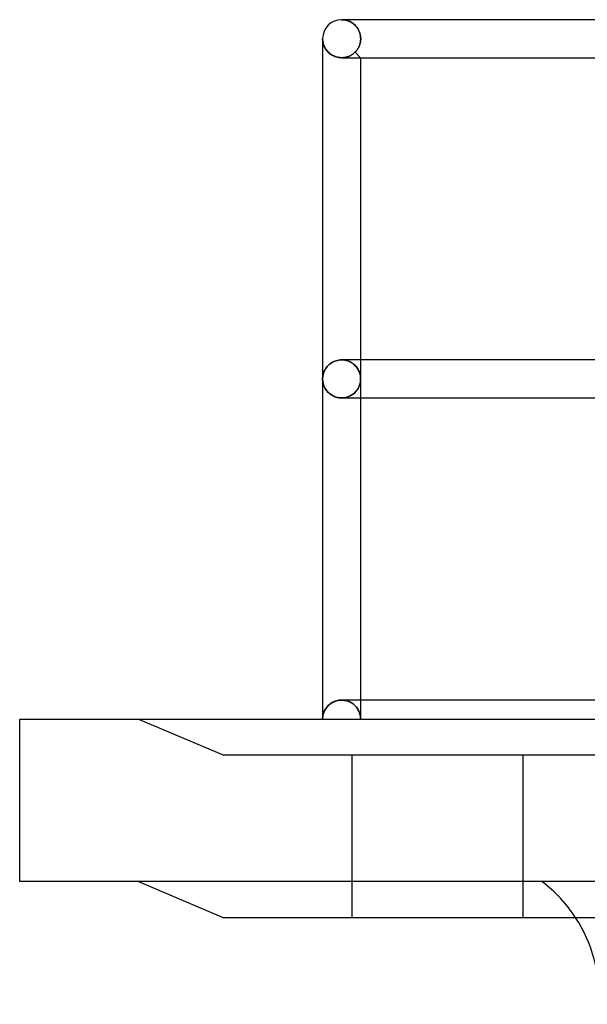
# Model space of a CAD drawing. Header units: millimetres. Extents: x -133 to 133, y -31 to 76.
# Tile 1 of 7: x -133 to -103, y -15 to 37. Entities that reach past the tile are written whole.
import ezdxf

# ---------------------------------------------------------------- set-up
doc = ezdxf.new("R2010")
doc.units = ezdxf.units.MM
doc.layers.add('HIDDEN', color=7, linetype='Continuous')
doc.layers.add('THICK', color=7, linetype='Continuous')

msp = doc.modelspace()

# ---------------------------------------------------------------- linework, layer by layer
at = {"layer": 'HIDDEN'}
for p, q in [((-116.05, 36.815), (-115.998, 36.814)), ((-115.998, 36.814), (-116.05, 36.815)), ((-115.91, 36.815), (-116.05, 36.815)), ((-115.998, 36.814), (-115.946, 36.81)), ((-115.946, 36.81), (-115.998, 36.814)), ((-115.946, 36.81), (-115.894, 36.803)), ((-115.894, 36.803), (-115.946, 36.81)), ((-115.894, 36.803), (-115.842, 36.793)), ((-115.842, 36.793), (-115.894, 36.803)), ((-115.842, 36.793), (-115.79, 36.781)), ((-115.79, 36.781), (-115.842, 36.793)), ((-115.79, 36.781), (-115.739, 36.765)), ((-115.739, 36.765), (-115.79, 36.781)), ((-115.739, 36.765), (-115.688, 36.747)), ((-115.688, 36.747), (-115.739, 36.765)), ((-115.688, 36.747), (-115.638, 36.726)), ((-115.638, 36.726), (-115.688, 36.747)), ((-115.638, 36.726), (-115.588, 36.703)), ((-115.588, 36.703), (-115.638, 36.726)), ((-115.588, 36.703), (-115.54, 36.676)), ((-115.54, 36.676), (-115.588, 36.703)), ((-115.54, 36.676), (-115.492, 36.646)), ((-115.492, 36.646), (-115.54, 36.676)), ((-115.492, 36.646), (-115.445, 36.612)), ((-115.445, 36.612), (-115.492, 36.646)), ((-115.445, 36.612), (-115.4, 36.576)), ((-115.4, 36.576), (-115.445, 36.612)), ((-115.4, 36.576), (-115.355, 36.536)), ((-115.355, 36.536), (-115.4, 36.576)), ((-115.355, 36.536), (-115.313, 36.493)), ((-115.313, 36.493), (-115.355, 36.536)), ((-115.313, 36.493), (-115.272, 36.447)), ((-115.272, 36.447), (-115.313, 36.493)), ((-115.272, 36.447), (-115.234, 36.397)), ((-115.234, 36.397), (-115.272, 36.447)), ((-115.234, 36.397), (-115.198, 36.344)), ((-115.198, 36.344), (-115.234, 36.397)), ((-115.198, 36.344), (-115.165, 36.287)), ((-115.165, 36.287), (-115.198, 36.344)), ((-115.165, 36.287), (-115.135, 36.227)), ((-115.135, 36.227), (-115.165, 36.287)), ((-117.05, 35.815), (-117.049, 35.763)), ((-117.049, 35.763), (-117.045, 35.711)), ((-115.135, 36.227), (-115.109, 36.164)), ((-115.109, 36.164), (-115.135, 36.227)), ((-115.109, 36.164), (-115.087, 36.098)), ((-115.087, 36.098), (-115.109, 36.164)), ((-115.087, 36.098), (-115.069, 36.03)), ((-115.069, 36.03), (-115.087, 36.098)), ((-115.069, 36.03), (-115.056, 35.96)), ((-115.056, 35.96), (-115.069, 36.03)), ((-115.056, 35.96), (-115.048, 35.888)), ((-115.048, 35.888), (-115.056, 35.96)), ((-115.047, 35.768), (-115.05, 35.722)), ((-115.05, 35.722), (-115.047, 35.768)), ((-115.048, 35.888), (-115.046, 35.815)), ((-115.046, 35.815), (-115.048, 35.888)), ((-115.046, 35.815), (-115.047, 35.768)), ((-115.047, 35.768), (-115.046, 35.815)), ((-117.045, 35.711), (-117.038, 35.659)), ((-117.038, 35.659), (-117.028, 35.608)), ((-117.028, 35.608), (-117.016, 35.556)), ((-117.016, 35.556), (-117, 35.505)), ((-117, 35.505), (-116.982, 35.455)), ((-116.982, 35.455), (-116.961, 35.405)), ((-116.961, 35.405), (-116.937, 35.356)), ((-116.937, 35.356), (-116.91, 35.307)), ((-116.91, 35.307), (-116.88, 35.259)), ((-116.88, 35.259), (-116.847, 35.213)), ((-115.211, 35.267), (-115.234, 35.232)), ((-115.234, 35.232), (-115.211, 35.267)), ((-115.189, 35.302), (-115.211, 35.267)), ((-115.211, 35.267), (-115.189, 35.302)), ((-115.167, 35.338), (-115.189, 35.302)), ((-115.189, 35.302), (-115.167, 35.338)), ((-115.148, 35.376), (-115.167, 35.338)), ((-115.167, 35.338), (-115.148, 35.376)), ((-115.129, 35.416), (-115.148, 35.376)), ((-115.148, 35.376), (-115.129, 35.416)), ((-115.113, 35.456), (-115.129, 35.416)), ((-115.129, 35.416), (-115.113, 35.456)), ((-115.098, 35.498), (-115.113, 35.456)), ((-115.113, 35.456), (-115.098, 35.498)), ((-115.084, 35.541), (-115.098, 35.498)), ((-115.098, 35.498), (-115.084, 35.541)), ((-115.073, 35.586), (-115.084, 35.541)), ((-115.084, 35.541), (-115.073, 35.586)), ((-115.063, 35.63), (-115.073, 35.586)), ((-115.073, 35.586), (-115.063, 35.63)), ((-115.055, 35.676), (-115.063, 35.63)), ((-115.063, 35.63), (-115.055, 35.676)), ((-115.05, 35.722), (-115.055, 35.676)), ((-115.055, 35.676), (-115.05, 35.722)), ((-116.847, 35.213), (-116.811, 35.168)), ((-116.811, 35.168), (-116.771, 35.124)), ((-116.771, 35.124), (-116.728, 35.082)), ((-116.728, 35.082), (-116.681, 35.042)), ((-116.681, 35.042), (-116.631, 35.003)), ((-116.631, 35.003), (-116.578, 34.968)), ((-116.578, 34.968), (-116.521, 34.935)), ((-116.521, 34.935), (-116.462, 34.905)), ((-116.462, 34.905), (-116.399, 34.879)), ((-116.399, 34.879), (-116.333, 34.857)), ((-116.333, 34.857), (-116.264, 34.839)), ((-116.264, 34.839), (-116.194, 34.826)), ((-116.194, 34.826), (-116.123, 34.818)), ((-116.123, 34.818), (-116.05, 34.815)), ((-116.05, 34.815), (-116.049, 34.815)), ((-116.049, 34.815), (-116.049, 34.815)), ((-116.049, 34.815), (-116.048, 34.815)), ((-116.048, 34.815), (-116.047, 34.815)), ((-116.047, 34.815), (-116.046, 34.815)), ((-116.046, 34.815), (-115.999, 34.816)), ((-115.999, 34.816), (-116.046, 34.815)), ((-116.046, 34.815), (-116.046, 34.815)), ((-115.999, 34.816), (-115.952, 34.819)), ((-115.952, 34.819), (-115.999, 34.816)), ((-115.952, 34.819), (-115.906, 34.825)), ((-115.906, 34.825), (-115.952, 34.819)), ((-115.906, 34.825), (-115.86, 34.832)), ((-115.86, 34.832), (-115.906, 34.825)), ((-115.86, 34.832), (-115.816, 34.842)), ((-115.816, 34.842), (-115.86, 34.832)), ((-115.816, 34.842), (-115.771, 34.853)), ((-115.771, 34.853), (-115.816, 34.842)), ((-115.771, 34.853), (-115.728, 34.867)), ((-115.728, 34.867), (-115.771, 34.853)), ((-115.728, 34.867), (-115.686, 34.882)), ((-115.686, 34.882), (-115.728, 34.867)), ((-115.686, 34.882), (-115.646, 34.899)), ((-115.646, 34.899), (-115.686, 34.882)), ((-115.646, 34.899), (-115.606, 34.917)), ((-115.606, 34.917), (-115.646, 34.899)), ((-115.606, 34.917), (-115.568, 34.937)), ((-115.568, 34.937), (-115.606, 34.917)), ((-115.568, 34.937), (-115.532, 34.958)), ((-115.532, 34.958), (-115.568, 34.937)), ((-115.532, 34.958), (-115.497, 34.98)), ((-115.497, 34.98), (-115.532, 34.958)), ((-115.497, 34.98), (-115.463, 35.004)), ((-115.463, 35.004), (-115.497, 34.98)), ((-115.463, 35.004), (-115.43, 35.028)), ((-115.43, 35.028), (-115.463, 35.004)), ((-115.43, 35.028), (-115.399, 35.053)), ((-115.399, 35.053), (-115.43, 35.028)), ((-115.399, 35.053), (-115.37, 35.08)), ((-115.37, 35.08), (-115.399, 35.053)), ((-115.37, 35.08), (-115.342, 35.107)), ((-115.342, 35.107), (-115.37, 35.08)), ((-115.313, 35.137), (-115.342, 35.107)), ((-115.342, 35.107), (-115.313, 35.137)), ((-115.342, 35.107), (-115.05, 34.815)), ((-115.286, 35.167), (-115.313, 35.137)), ((-115.313, 35.137), (-115.286, 35.167)), ((-115.259, 35.199), (-115.286, 35.167)), ((-115.286, 35.167), (-115.259, 35.199)), ((-115.234, 35.232), (-115.259, 35.199)), ((-115.259, 35.199), (-115.234, 35.232)), ((-116.682, 18.68), (-116.729, 18.64)), ((-116.632, 18.718), (-116.682, 18.68)), ((-116.579, 18.754), (-116.632, 18.718)), ((-116.523, 18.787), (-116.579, 18.754)), ((-116.463, 18.817), (-116.523, 18.787)), ((-116.4, 18.843), (-116.463, 18.817)), ((-116.334, 18.865), (-116.4, 18.843)), ((-116.265, 18.883), (-116.334, 18.865)), ((-116.195, 18.896), (-116.265, 18.883)), ((-116.123, 18.905), (-116.195, 18.896)), ((-116.05, 18.907), (-116.123, 18.905)), ((-116.049, 18.907), (-116.05, 18.907)), ((-116.048, 18.907), (-116.049, 18.907)), ((-116.049, 18.907), (-116.049, 18.907)), ((-116.047, 18.907), (-116.048, 18.907)), ((-116.046, 18.907), (-116.047, 18.907)), ((-116.046, 18.907), (-115.967, 18.904)), ((-115.967, 18.904), (-116.046, 18.907)), ((-116.046, 18.907), (-116.046, 18.907)), ((-115.967, 18.904), (-115.889, 18.895)), ((-115.889, 18.895), (-115.967, 18.904)), ((-115.889, 18.895), (-115.813, 18.88)), ((-115.813, 18.88), (-115.889, 18.895)), ((-115.813, 18.88), (-115.74, 18.859)), ((-115.74, 18.859), (-115.813, 18.88)), ((-115.74, 18.859), (-115.67, 18.834)), ((-115.67, 18.834), (-115.74, 18.859)), ((-115.67, 18.834), (-115.603, 18.804)), ((-115.603, 18.804), (-115.67, 18.834)), ((-115.603, 18.804), (-115.541, 18.77)), ((-115.541, 18.77), (-115.603, 18.804)), ((-115.541, 18.77), (-115.482, 18.732)), ((-115.482, 18.732), (-115.541, 18.77)), ((-115.482, 18.732), (-115.427, 18.692)), ((-115.427, 18.692), (-115.482, 18.732)), ((-115.427, 18.692), (-115.376, 18.649)), ((-115.376, 18.649), (-115.427, 18.692)), ((-115.05, 18.907), (-115.05, 17.907)), ((-117.016, 18.166), (-117.028, 18.115)), ((-117.001, 18.217), (-117.016, 18.166)), ((-116.982, 18.267), (-117.001, 18.217)), ((-116.962, 18.317), (-116.982, 18.267)), ((-116.938, 18.366), (-116.962, 18.317)), ((-116.911, 18.415), (-116.938, 18.366)), ((-116.881, 18.462), (-116.911, 18.415)), ((-116.847, 18.509), (-116.881, 18.462)), ((-116.811, 18.554), (-116.847, 18.509)), ((-116.771, 18.598), (-116.811, 18.554)), ((-116.729, 18.64), (-116.771, 18.598)), ((-115.376, 18.649), (-115.33, 18.603)), ((-115.33, 18.603), (-115.376, 18.649)), ((-115.33, 18.603), (-115.287, 18.556)), ((-115.287, 18.556), (-115.33, 18.603)), ((-115.287, 18.556), (-115.248, 18.507)), ((-115.248, 18.507), (-115.287, 18.556)), ((-115.248, 18.507), (-115.213, 18.456)), ((-115.213, 18.456), (-115.248, 18.507)), ((-115.213, 18.456), (-115.181, 18.404)), ((-115.181, 18.404), (-115.213, 18.456)), ((-115.181, 18.404), (-115.153, 18.351)), ((-115.153, 18.351), (-115.181, 18.404)), ((-115.153, 18.351), (-115.129, 18.298)), ((-115.129, 18.298), (-115.153, 18.351)), ((-115.129, 18.298), (-115.108, 18.243)), ((-115.108, 18.243), (-115.129, 18.298)), ((-115.108, 18.243), (-115.09, 18.188)), ((-115.09, 18.188), (-115.108, 18.243)), ((-115.09, 18.188), (-115.075, 18.133)), ((-115.075, 18.133), (-115.09, 18.188)), ((-117.049, 17.959), (-117.05, 17.907)), ((-117.05, 17.907), (-117.049, 17.856)), ((-117.045, 18.011), (-117.049, 17.959)), ((-117.049, 17.856), (-117.045, 17.804)), ((-117.038, 18.063), (-117.045, 18.011)), ((-117.045, 17.804), (-117.038, 17.752)), ((-117.028, 18.115), (-117.038, 18.063)), ((-117.038, 17.752), (-117.028, 17.7)), ((-117.028, 17.7), (-117.016, 17.649)), ((-117.016, 17.649), (-117.001, 17.598)), ((-115.108, 17.572), (-115.09, 17.627)), ((-115.09, 17.627), (-115.108, 17.572)), ((-115.09, 17.627), (-115.075, 17.682)), ((-115.075, 17.682), (-115.09, 17.627)), ((-115.075, 18.133), (-115.064, 18.077)), ((-115.064, 18.077), (-115.075, 18.133)), ((-115.075, 17.682), (-115.064, 17.738)), ((-115.064, 17.738), (-115.075, 17.682)), ((-115.064, 18.077), (-115.056, 18.02)), ((-115.056, 18.02), (-115.064, 18.077)), ((-115.064, 17.738), (-115.056, 17.795)), ((-115.056, 17.795), (-115.064, 17.738)), ((-115.056, 18.02), (-115.052, 17.964)), ((-115.052, 17.964), (-115.056, 18.02)), ((-115.056, 17.795), (-115.052, 17.851)), ((-115.052, 17.851), (-115.056, 17.795)), ((-115.052, 17.964), (-115.05, 17.907)), ((-115.05, 17.907), (-115.052, 17.964)), ((-115.052, 17.851), (-115.05, 17.907)), ((-115.05, 17.907), (-115.052, 17.851)), ((-115.05, 17.907), (-115.05, 16.907)), ((-117.001, 17.598), (-116.982, 17.548)), ((-116.982, 17.548), (-116.962, 17.498)), ((-116.962, 17.498), (-116.938, 17.449)), ((-116.938, 17.449), (-116.911, 17.4)), ((-116.911, 17.4), (-116.881, 17.353)), ((-116.881, 17.353), (-116.847, 17.306)), ((-116.847, 17.306), (-116.811, 17.261)), ((-116.811, 17.261), (-116.771, 17.217)), ((-116.771, 17.217), (-116.729, 17.175)), ((-116.729, 17.175), (-116.682, 17.135)), ((-116.682, 17.135), (-116.632, 17.097)), ((-115.482, 17.083), (-115.427, 17.123)), ((-115.427, 17.123), (-115.482, 17.083)), ((-115.427, 17.123), (-115.376, 17.166)), ((-115.376, 17.166), (-115.427, 17.123)), ((-115.376, 17.166), (-115.33, 17.212)), ((-115.33, 17.212), (-115.376, 17.166)), ((-115.33, 17.212), (-115.287, 17.259)), ((-115.287, 17.259), (-115.33, 17.212)), ((-115.287, 17.259), (-115.248, 17.308)), ((-115.248, 17.308), (-115.287, 17.259)), ((-115.248, 17.308), (-115.213, 17.359)), ((-115.213, 17.359), (-115.248, 17.308)), ((-115.213, 17.359), (-115.181, 17.411)), ((-115.181, 17.411), (-115.213, 17.359)), ((-115.181, 17.411), (-115.153, 17.464)), ((-115.153, 17.464), (-115.181, 17.411)), ((-115.153, 17.464), (-115.129, 17.517)), ((-115.129, 17.517), (-115.153, 17.464)), ((-115.129, 17.517), (-115.108, 17.572)), ((-115.108, 17.572), (-115.129, 17.517)), ((-116.632, 17.097), (-116.579, 17.061)), ((-116.579, 17.061), (-116.523, 17.028)), ((-116.523, 17.028), (-116.463, 16.998)), ((-116.463, 16.998), (-116.4, 16.972)), ((-116.4, 16.972), (-116.334, 16.95)), ((-116.334, 16.95), (-116.265, 16.932)), ((-116.265, 16.932), (-116.195, 16.919)), ((-116.195, 16.919), (-116.123, 16.91)), ((-116.123, 16.91), (-116.05, 16.907)), ((-116.05, 16.907), (-116.049, 16.907)), ((-116.049, 16.907), (-116.049, 16.907)), ((-116.049, 16.907), (-116.048, 16.907)), ((-116.048, 16.907), (-116.047, 16.907)), ((-116.047, 16.907), (-116.046, 16.907)), ((-116.046, 16.907), (-115.967, 16.911)), ((-115.967, 16.911), (-116.046, 16.907)), ((-116.046, 16.907), (-116.046, 16.907)), ((-115.967, 16.911), (-115.889, 16.92)), ((-115.889, 16.92), (-115.967, 16.911)), ((-115.889, 16.92), (-115.813, 16.935)), ((-115.813, 16.935), (-115.889, 16.92)), ((-115.813, 16.935), (-115.74, 16.956)), ((-115.74, 16.956), (-115.813, 16.935)), ((-115.74, 16.956), (-115.67, 16.981)), ((-115.67, 16.981), (-115.74, 16.956)), ((-115.67, 16.981), (-115.603, 17.011)), ((-115.603, 17.011), (-115.67, 16.981)), ((-115.603, 17.011), (-115.541, 17.045)), ((-115.541, 17.045), (-115.603, 17.011)), ((-115.541, 17.045), (-115.482, 17.083)), ((-115.482, 17.083), (-115.541, 17.045)), ((-116.934, 0.466), (-116.904, 0.519)), ((-116.904, 0.519), (-116.871, 0.57)), ((-116.871, 0.57), (-116.834, 0.618)), ((-116.834, 0.618), (-116.795, 0.665)), ((-116.795, 0.665), (-116.753, 0.709)), ((-116.753, 0.709), (-116.709, 0.75)), ((-116.709, 0.75), (-116.662, 0.789)), ((-116.662, 0.789), (-116.613, 0.824)), ((-116.613, 0.824), (-116.561, 0.858)), ((-116.561, 0.858), (-116.505, 0.889)), ((-116.505, 0.889), (-116.447, 0.916)), ((-116.447, 0.916), (-116.386, 0.94)), ((-116.386, 0.94), (-116.322, 0.961)), ((-116.322, 0.961), (-116.256, 0.978)), ((-116.256, 0.978), (-116.189, 0.99)), ((-116.189, 0.99), (-116.12, 0.997)), ((-116.12, 0.997), (-116.05, 1)), ((-116.05, 1), (-116.049, 1)), ((-116.049, 1), (-116.049, 1)), ((-116.049, 1), (-116.048, 1)), ((-116.048, 1), (-116.047, 1)), ((-116.047, 1), (-116.046, 1)), ((-116.046, 1), (-116.046, 1)), ((-116.046, 1), (-115.97, 0.997)), ((-115.97, 0.997), (-116.046, 1)), ((-115.97, 0.997), (-115.896, 0.989)), ((-115.896, 0.989), (-115.97, 0.997)), ((-115.896, 0.989), (-115.823, 0.975)), ((-115.823, 0.975), (-115.896, 0.989)), ((-115.823, 0.975), (-115.753, 0.956)), ((-115.753, 0.956), (-115.823, 0.975)), ((-115.753, 0.956), (-115.685, 0.932)), ((-115.685, 0.932), (-115.753, 0.956)), ((-115.685, 0.932), (-115.62, 0.905)), ((-115.62, 0.905), (-115.685, 0.932)), ((-115.62, 0.905), (-115.559, 0.873)), ((-115.559, 0.873), (-115.62, 0.905)), ((-115.559, 0.873), (-115.501, 0.838)), ((-115.501, 0.838), (-115.559, 0.873)), ((-115.501, 0.838), (-115.447, 0.8)), ((-115.447, 0.8), (-115.501, 0.838)), ((-115.447, 0.8), (-115.397, 0.76)), ((-115.397, 0.76), (-115.447, 0.8)), ((-115.397, 0.76), (-115.35, 0.717)), ((-115.35, 0.717), (-115.397, 0.76)), ((-115.35, 0.717), (-115.308, 0.672)), ((-115.308, 0.672), (-115.35, 0.717)), ((-115.308, 0.672), (-115.268, 0.626)), ((-115.268, 0.626), (-115.308, 0.672)), ((-115.268, 0.626), (-115.232, 0.578)), ((-115.232, 0.578), (-115.268, 0.626)), ((-115.232, 0.578), (-115.2, 0.529)), ((-115.2, 0.529), (-115.232, 0.578)), ((-115.2, 0.529), (-115.171, 0.478)), ((-115.171, 0.478), (-115.2, 0.529)), ((-115.05, 1), (-115.05, 0)), ((-133, 0), (-133, 0)), ((-126.75, 0), (-122.25, -1.9)), ((-117.05, 0), (-117.048, 0.061)), ((-117.048, 0.061), (-117.043, 0.121)), ((-117.043, 0.121), (-117.033, 0.181)), ((-117.033, 0.181), (-117.02, 0.24)), ((-117.02, 0.24), (-117.004, 0.298)), ((-117.004, 0.298), (-116.984, 0.355)), ((-116.984, 0.355), (-116.961, 0.411)), ((-116.961, 0.411), (-116.934, 0.466)), ((-115.171, 0.478), (-115.145, 0.427)), ((-115.145, 0.427), (-115.171, 0.478)), ((-115.145, 0.427), (-115.123, 0.376)), ((-115.123, 0.376), (-115.145, 0.427)), ((-115.123, 0.376), (-115.103, 0.323)), ((-115.103, 0.323), (-115.123, 0.376)), ((-115.103, 0.323), (-115.087, 0.27)), ((-115.087, 0.27), (-115.103, 0.323)), ((-115.087, 0.27), (-115.073, 0.216)), ((-115.073, 0.216), (-115.087, 0.27)), ((-115.073, 0.216), (-115.063, 0.163)), ((-115.063, 0.163), (-115.073, 0.216)), ((-115.063, 0.163), (-115.056, 0.108)), ((-115.056, 0.108), (-115.063, 0.163)), ((-115.056, 0.108), (-115.051, 0.054)), ((-115.051, 0.054), (-115.056, 0.108)), ((-115.051, 0.054), (-115.05, 0)), ((-115.05, 0), (-115.051, 0.054)), ((-126.75, 0), (-122.25, -1.9)), ((-115.05, 0), (0, 0)), ((-111, -1.9), (-122.25, -1.9)), ((-115.5, -10.45), (-115.5, -1.9)), ((-115.5, -10.45), (-115.5, -1.9)), ((-99.75, -1.9), (-111, -1.9)), ((-106.5, -1.9), (-106.5, -10.45)), ((-106.5, -1.9), (-106.5, -10.45)), ((-133, -8.55), (-133, -8.55))]:
    msp.add_line(p, q, dxfattribs=at)
msp.add_arc((-110.089, -14.608), 7.6, 33.1675, 52.853, dxfattribs=at)
at = {"layer": 'THICK'}
for p, q in [((0, 36.815), (-116.05, 36.815)), ((-116.05, 36.815), (-115.91, 36.815)), ((-117.049, 35.763), (-117.05, 35.815)), ((-117.05, 35.815), (-117.05, 17.907)), ((-117.045, 35.711), (-117.049, 35.763)), ((-117.038, 35.659), (-117.045, 35.711)), ((-117.028, 35.608), (-117.038, 35.659)), ((-117.016, 35.556), (-117.028, 35.608)), ((-117, 35.505), (-117.016, 35.556)), ((-116.982, 35.455), (-117, 35.505)), ((-116.961, 35.405), (-116.982, 35.455)), ((-116.937, 35.356), (-116.961, 35.405)), ((-116.91, 35.307), (-116.937, 35.356)), ((-116.88, 35.259), (-116.91, 35.307)), ((-116.847, 35.213), (-116.88, 35.259)), ((-116.811, 35.168), (-116.847, 35.213)), ((-116.771, 35.124), (-116.811, 35.168)), ((-116.728, 35.082), (-116.771, 35.124)), ((-116.681, 35.042), (-116.728, 35.082)), ((-116.631, 35.003), (-116.681, 35.042)), ((-116.578, 34.968), (-116.631, 35.003)), ((-116.521, 34.935), (-116.578, 34.968)), ((-116.462, 34.905), (-116.521, 34.935)), ((-116.399, 34.879), (-116.462, 34.905)), ((-116.333, 34.857), (-116.399, 34.879)), ((-116.264, 34.839), (-116.333, 34.857)), ((-116.194, 34.826), (-116.264, 34.839)), ((-116.123, 34.818), (-116.194, 34.826)), ((-116.05, 34.815), (-116.123, 34.818)), ((-116.049, 34.815), (-116.05, 34.815)), ((-116.048, 34.815), (-116.049, 34.815)), ((-116.049, 34.815), (-116.049, 34.815)), ((-116.047, 34.815), (-116.048, 34.815)), ((-116.046, 34.815), (-116.047, 34.815)), ((-116.046, 34.815), (-116.046, 34.815)), ((-116.046, 34.815), (-1, 34.815)), ((-115.05, 34.815), (-115.05, 18.907)), ((-116.729, 18.64), (-116.682, 18.68)), ((-116.682, 18.68), (-116.632, 18.718)), ((-116.632, 18.718), (-116.579, 18.754)), ((-116.579, 18.754), (-116.523, 18.787)), ((-116.523, 18.787), (-116.463, 18.817)), ((-116.463, 18.817), (-116.4, 18.843)), ((-116.4, 18.843), (-116.334, 18.865)), ((-116.334, 18.865), (-116.265, 18.883)), ((-116.265, 18.883), (-116.195, 18.896)), ((-116.195, 18.896), (-116.123, 18.905)), ((-116.123, 18.905), (-116.05, 18.907)), ((-116.05, 18.907), (-116.049, 18.907)), ((-116.049, 18.907), (-116.049, 18.907)), ((-116.049, 18.907), (-116.048, 18.907)), ((-116.048, 18.907), (-116.047, 18.907)), ((-116.047, 18.907), (-116.046, 18.907)), ((-1, 18.907), (-116.046, 18.907)), ((-116.046, 18.907), (-116.046, 18.907)), ((-117.028, 18.115), (-117.016, 18.166)), ((-117.016, 18.166), (-117.001, 18.217)), ((-117.001, 18.217), (-116.982, 18.267)), ((-116.982, 18.267), (-116.962, 18.317)), ((-116.962, 18.317), (-116.938, 18.366)), ((-116.938, 18.366), (-116.911, 18.415)), ((-116.911, 18.415), (-116.881, 18.462)), ((-116.881, 18.462), (-116.847, 18.509)), ((-116.847, 18.509), (-116.811, 18.554)), ((-116.811, 18.554), (-116.771, 18.598)), ((-116.771, 18.598), (-116.729, 18.64)), ((-117.05, 17.907), (-117.049, 17.959)), ((-117.049, 17.856), (-117.05, 17.907)), ((-117.05, 17.907), (-117.05, 0)), ((-117.049, 17.959), (-117.045, 18.011)), ((-117.045, 17.804), (-117.049, 17.856)), ((-117.045, 18.011), (-117.038, 18.063)), ((-117.038, 17.752), (-117.045, 17.804)), ((-117.038, 18.063), (-117.028, 18.115)), ((-117.028, 17.7), (-117.038, 17.752)), ((-117.016, 17.649), (-117.028, 17.7)), ((-117.001, 17.598), (-117.016, 17.649)), ((-116.982, 17.548), (-117.001, 17.598)), ((-116.962, 17.498), (-116.982, 17.548)), ((-116.938, 17.449), (-116.962, 17.498)), ((-116.911, 17.4), (-116.938, 17.449)), ((-116.881, 17.353), (-116.911, 17.4)), ((-116.847, 17.306), (-116.881, 17.353)), ((-116.811, 17.261), (-116.847, 17.306)), ((-116.771, 17.217), (-116.811, 17.261)), ((-116.729, 17.175), (-116.771, 17.217)), ((-116.682, 17.135), (-116.729, 17.175)), ((-116.632, 17.097), (-116.682, 17.135)), ((-116.579, 17.061), (-116.632, 17.097)), ((-116.523, 17.028), (-116.579, 17.061)), ((-116.463, 16.998), (-116.523, 17.028)), ((-116.4, 16.972), (-116.463, 16.998)), ((-116.334, 16.95), (-116.4, 16.972)), ((-116.265, 16.932), (-116.334, 16.95)), ((-116.195, 16.919), (-116.265, 16.932)), ((-116.123, 16.91), (-116.195, 16.919)), ((-116.05, 16.907), (-116.123, 16.91)), ((-116.049, 16.907), (-116.05, 16.907)), ((-116.048, 16.907), (-116.049, 16.907)), ((-116.049, 16.907), (-116.049, 16.907)), ((-116.047, 16.907), (-116.048, 16.907)), ((-116.046, 16.907), (-116.047, 16.907)), ((-116.046, 16.907), (-1, 16.907)), ((-116.046, 16.907), (-116.046, 16.907)), ((-115.05, 16.907), (-115.05, 1)), ((-116.904, 0.519), (-116.934, 0.466)), ((-116.871, 0.57), (-116.904, 0.519)), ((-116.834, 0.618), (-116.871, 0.57)), ((-116.795, 0.665), (-116.834, 0.618)), ((-116.753, 0.709), (-116.795, 0.665)), ((-116.709, 0.75), (-116.753, 0.709)), ((-116.662, 0.789), (-116.709, 0.75)), ((-116.613, 0.824), (-116.662, 0.789)), ((-116.561, 0.858), (-116.613, 0.824)), ((-116.505, 0.889), (-116.561, 0.858)), ((-116.447, 0.916), (-116.505, 0.889)), ((-116.386, 0.94), (-116.447, 0.916)), ((-116.322, 0.961), (-116.386, 0.94)), ((-116.256, 0.978), (-116.322, 0.961)), ((-116.189, 0.99), (-116.256, 0.978)), ((-116.12, 0.997), (-116.189, 0.99)), ((-116.05, 1), (-116.12, 0.997)), ((-116.049, 1), (-116.05, 1)), ((-116.048, 1), (-116.049, 1)), ((-116.049, 1), (-116.049, 1)), ((-116.047, 1), (-116.048, 1)), ((-116.046, 1), (-116.047, 1)), ((-116.046, 1), (-116.046, 1)), ((-1, 1), (-116.046, 1)), ((-133, 0), (133, 0)), ((-133, -8.55), (-133, 0)), ((-117.048, 0.061), (-117.05, 0)), ((-117.043, 0.121), (-117.048, 0.061)), ((-117.033, 0.181), (-117.043, 0.121)), ((-117.02, 0.24), (-117.033, 0.181)), ((-117.004, 0.298), (-117.02, 0.24)), ((-116.984, 0.355), (-117.004, 0.298)), ((-116.961, 0.411), (-116.984, 0.355)), ((-116.934, 0.466), (-116.961, 0.411)), ((133, -8.55), (-133, -8.55)), ((-126.75, -8.55), (-122.25, -10.45)), ((-111, -10.45), (-122.25, -10.45)), ((-99.75, -10.45), (-111, -10.45))]:
    msp.add_line(p, q, dxfattribs=at)
for centre, radius, start, end in [((-116.05, 35.815), 1, 90.0002, 180), ((-110.089, -14.608), 7.6, 356.967, 33.1675)]:
    msp.add_arc(centre, radius, start, end, dxfattribs=at)

doc.saveas('drawing.dxf')
